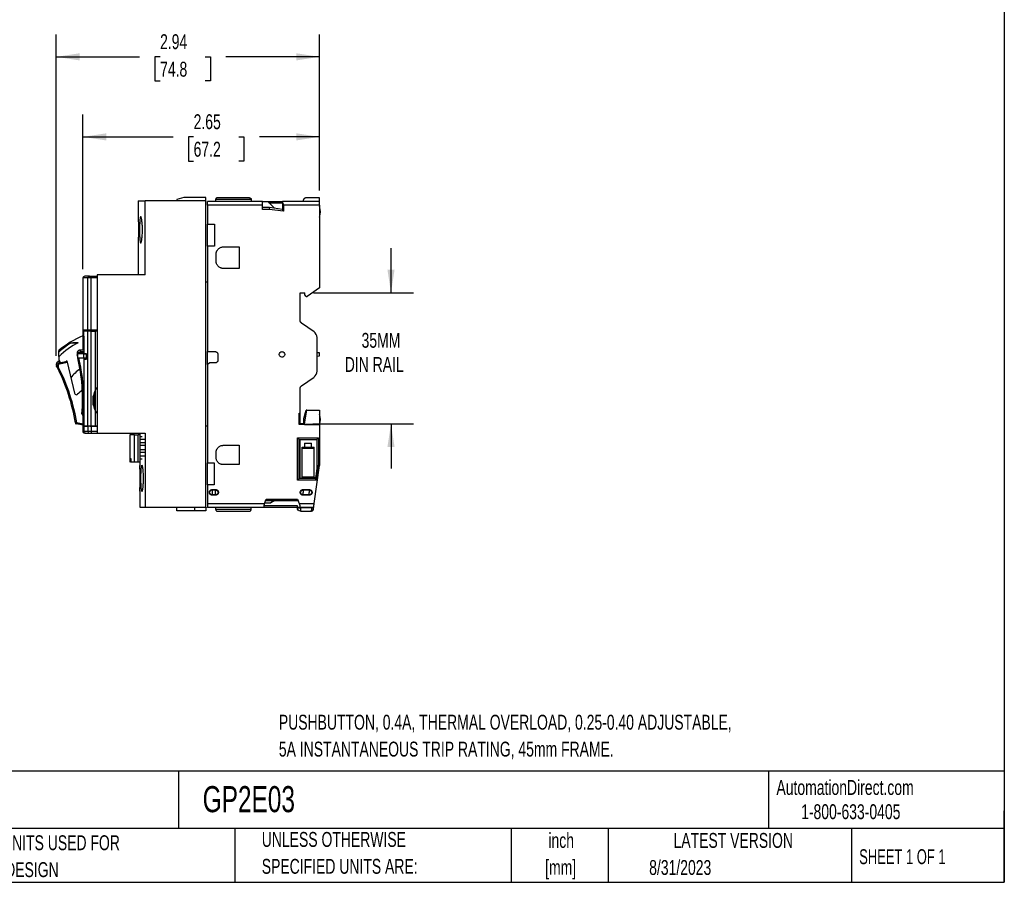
# Model space of a CAD drawing. Header units: inches. Extents: x 0.5 to 21.5, y 0.5 to 16.5.
# Tile 14 of 21: x 10.5 to 21.5, y 0.5 to 10.1. Entities that reach past the tile are written whole.
import ezdxf

# ---------------------------------------------------------------- set-up
doc = ezdxf.new("R2010")
doc.units = ezdxf.units.IN
doc.header["$LTSCALE"] = 2
doc.header["$MEASUREMENT"] = 0
doc.layers.add('DIMENSIONS', color=140, linetype='Continuous', lineweight=25)
doc.layers.add('TEXT', color=140, linetype='Continuous', lineweight=25)
doc.styles.add('SLDTEXTSTYLE0', font='TXT', dxfattribs={"width": 0.7})
doc.styles.add('SLDTEXTSTYLE1', font='TXT', dxfattribs={"width": 0.65})
doc.dimstyles.new('SLDDIMSTYLE0', dxfattribs={"dimtxt": 0.169922, "dimasz": 0.26, "dimexe": 0, "dimexo": 0.0625, "dimgap": 0.04248, "dimtad": 0, "dimtih": 1, "dimtoh": 1, "dimrnd": 1e-09, "dimzin": 12, "dimdsep": 46, "dimtxsty": 'SLDTEXTSTYLE0', "dimsah": 1, "dimcen": 0.09, "dimadec": 0, "dimazin": 3, "dimtfac": 1, "dimtofl": 0, "dimtmove": 0, "dimatfit": 3, "dimfxl": 0, "dimfrac": 2, "dimtolj": 1, "dimtzin": 12, "dimarcsym": 0})
doc.dimstyles.new('SLDDIMSTYLE2', dxfattribs={"dimtxt": 0.169922, "dimasz": 0.26, "dimexe": 0, "dimexo": 0.0625, "dimgap": 0.04248, "dimtad": 0, "dimtih": 1, "dimtoh": 1, "dimrnd": 1e-09, "dimzin": 12, "dimdsep": 46, "dimtxsty": 'SLDTEXTSTYLE0', "dimsah": 1, "dimcen": 0.09, "dimadec": 0, "dimazin": 3, "dimtfac": 1, "dimtmove": 0, "dimatfit": 0, "dimfxl": 0, "dimfrac": 2, "dimtolj": 1, "dimtzin": 12, "dimarcsym": 0})

# ---------------------------------------------------------------- blocks, each defined once
blk = doc.blocks.new('SW_NOTE_0')
at = {"layer": 'TEXT', "color": 0, "char_height": 0.16667, "attachment_point": 1, "style": 'SLDTEXTSTYLE0'}
for s, insert in [('PUSHBUTTON, 0.4A, THERMAL OVERLOAD, 0.25-0.40 ADJUSTABLE,', (0, 0.215)), ('5A INSTANTANEOUS TRIP RATING, 45mm FRAME.', (0, -0.086))]:
    blk.add_mtext(s, dxfattribs=dict(at, insert=insert))
blk = doc.blocks.new('SW_NOTE_0_1')
at = {"layer": 'TEXT', "color": 0, "char_height": 0.1667, "attachment_point": 2, "style": 'SLDTEXTSTYLE0'}
for s, insert in [('inch', (0.25, 0.215)), ('[mm]', (0.244, -0.086))]:
    blk.add_mtext(s, dxfattribs=dict(at, insert=insert))
blk = doc.blocks.new('SW_NOTE_0_2')
at = {"layer": 'TEXT', "color": 0, "char_height": 0.16667, "attachment_point": 1, "style": 'SLDTEXTSTYLE0'}
for s, insert in [('UNLESS OTHERWISE', (0, 0.215)), ('SPECIFIED UNITS ARE:', (0, -0.086))]:
    blk.add_mtext(s, dxfattribs=dict(at, insert=insert))
blk = doc.blocks.new('SW_NOTE_0_6')
at = {"layer": 'TEXT', "color": 0, "char_height": 0.16667, "attachment_point": 1, "style": 'SLDTEXTSTYLE0'}
for s, insert in [('INCH UNITS USED FOR', (0, 0.215)), ('PART DESIGN', (0, -0.086))]:
    blk.add_mtext(s, dxfattribs=dict(at, insert=insert))
blk = doc.blocks.new('_D_2')
at = {"layer": 'DIMENSIONS'}
for p, q in [((10.899, 6.387), (10.899, 9.982)), ((13.843, 8.236), (13.843, 9.982)), ((10.899, 9.732), (11.829, 9.732)), ((12.06, 9.732), (12.003, 9.732)), ((12.003, 9.732), (12.003, 9.462)), ((12.565, 9.732), (12.622, 9.732)), ((12.622, 9.732), (12.622, 9.462)), ((13.843, 9.732), (12.795, 9.732)), ((12.003, 9.462), (12.06, 9.462)), ((12.622, 9.462), (12.565, 9.462))]:
    blk.add_line(p, q, dxfattribs=at)
for points in [[(10.899, 9.732), (11.159, 9.692), (11.159, 9.772)], [(13.843, 9.732), (13.583, 9.772), (13.583, 9.692)]]:
    blk.add_solid(points, dxfattribs=at)
at = {"layer": 'DIMENSIONS', "char_height": 0.1667, "attachment_point": 1, "style": 'SLDTEXTSTYLE0'}
for s, insert in [('2.94', (12.06, 9.985)), ('74.8', (12.06, 9.677))]:
    blk.add_mtext(s, dxfattribs=dict(at, insert=insert))
blk = doc.blocks.new('_D_3')
at = {"layer": 'DIMENSIONS'}
for p, q in [((11.197, 7.359), (11.197, 9.087)), ((13.843, 8.236), (13.843, 9.087)), ((11.197, 8.837), (12.205, 8.837)), ((12.435, 8.837), (12.378, 8.837)), ((12.378, 8.837), (12.378, 8.567)), ((12.94, 8.837), (12.997, 8.837)), ((12.997, 8.837), (12.997, 8.567)), ((13.843, 8.837), (13.17, 8.837)), ((12.378, 8.567), (12.435, 8.567)), ((12.997, 8.567), (12.94, 8.567))]:
    blk.add_line(p, q, dxfattribs=at)
for points in [[(11.197, 8.837), (11.457, 8.797), (11.457, 8.877)], [(13.843, 8.837), (13.583, 8.877), (13.583, 8.797)]]:
    blk.add_solid(points, dxfattribs=at)
at = {"layer": 'DIMENSIONS', "char_height": 0.1667, "attachment_point": 1, "style": 'SLDTEXTSTYLE0'}
for s, insert in [('2.65', (12.435, 9.09)), ('67.2', (12.435, 8.782))]:
    blk.add_mtext(s, dxfattribs=dict(at, insert=insert))
blk = doc.blocks.new('_D_4')
at = {"layer": 'DIMENSIONS'}
for p, q in [((14.642, 7.093), (14.642, 7.593)), ((13.777, 7.093), (14.892, 7.093)), ((13.769, 5.628), (14.892, 5.628)), ((14.642, 5.628), (14.642, 5.128))]:
    blk.add_line(p, q, dxfattribs=at)
for points in [[(14.642, 7.093), (14.682, 7.353), (14.602, 7.353)], [(14.642, 5.628), (14.602, 5.368), (14.682, 5.368)]]:
    blk.add_solid(points, dxfattribs=at)
at = {"layer": 'DIMENSIONS', "char_height": 0.1667, "attachment_point": 1, "style": 'SLDTEXTSTYLE0'}
for s, insert in [('35MM', (14.313, 6.645)), ('DIN RAIL', (14.125, 6.375))]:
    blk.add_mtext(s, dxfattribs=dict(at, insert=insert))

msp = doc.modelspace()

# ---------------------------------------------------------------- linework, layer by layer
for p, q in [((12.327, 8.16), (12.248, 8.138)), ((12.573, 8.16), (12.327, 8.16)), ((12.573, 8.12), (12.573, 8.16)), ((13.059, 8.156), (12.701, 8.156)), ((13.843, 8.156), (13.697, 8.156)), ((11.815, 8.12), (11.815, 7.945)), ((11.815, 8.12), (11.894, 8.12)), ((11.894, 7.293), (11.894, 8.12)), ((12.573, 8.12), (11.894, 8.12)), ((12.248, 8.138), (12.248, 8.12)), ((12.573, 4.695), (12.573, 8.12)), ((13.205, 8.116), (12.589, 8.116)), ((12.589, 8.113), (12.589, 8.116)), ((13.205, 8.113), (12.589, 8.113)), ((12.589, 8.073), (12.589, 7.862)), ((13.205, 8.073), (12.589, 8.073)), ((12.681, 8.136), (12.681, 8.116)), ((13.079, 8.136), (12.681, 8.136)), ((13.079, 8.136), (13.079, 8.116)), ((13.205, 8.116), (13.205, 8.113)), ((13.205, 8.116), (13.427, 8.116)), ((13.205, 8.113), (13.263, 8.113)), ((13.205, 8.026), (13.205, 8.073)), ((13.205, 8.05), (13.282, 8.05)), ((13.334, 8.043), (13.263, 8.113)), ((13.276, 8.1), (13.427, 8.1)), ((13.282, 8.05), (13.28, 8.026)), ((13.282, 8.05), (13.427, 8.03)), ((13.843, 8.116), (13.427, 8.116)), ((13.427, 8.116), (13.427, 8.113)), ((13.843, 8.113), (13.427, 8.113)), ((13.427, 8.103), (13.427, 8.02)), ((13.441, 8.073), (13.441, 8.005)), ((13.843, 8.073), (13.441, 8.073)), ((13.843, 8.116), (13.843, 8.113)), ((13.843, 8.073), (13.843, 7.15)), ((13.28, 8.026), (13.205, 8.026)), ((13.441, 8.005), (13.28, 8.026)), ((13.427, 8.02), (13.441, 8.005)), ((12.589, 7.862), (12.667, 7.862)), ((12.589, 7.616), (12.589, 7.862)), ((12.667, 7.862), (12.667, 7.616)), ((11.815, 7.65), (11.815, 7.293)), ((12.589, 7.616), (12.589, 6.435)), ((12.667, 7.616), (12.589, 7.616)), ((12.766, 7.606), (12.943, 7.606)), ((12.943, 7.606), (12.943, 7.366)), ((12.687, 7.445), (12.687, 7.527)), ((11.271, 7.278), (11.29, 7.278)), ((11.29, 7.259), (11.29, 7.278)), ((11.29, 7.278), (11.356, 7.278)), ((11.356, 7.293), (11.356, 5.522)), ((11.894, 7.293), (11.356, 7.293)), ((12.943, 7.366), (12.766, 7.366)), ((11.197, 7.259), (11.197, 6.679)), ((11.251, 7.259), (11.197, 7.259)), ((11.29, 7.259), (11.251, 7.259)), ((11.251, 6.679), (11.251, 7.259)), ((11.29, 6.679), (11.29, 7.259)), ((11.356, 7.259), (11.29, 7.259)), ((12.573, 7.217), (12.589, 7.217)), ((13.626, 7.093), (13.677, 7.093)), ((13.626, 6.786), (13.626, 7.093)), ((13.677, 7.069), (13.677, 7.093)), ((13.693, 7.053), (13.677, 7.069)), ((13.693, 7.053), (13.705, 7.053)), ((13.843, 7.15), (13.705, 7.053)), ((13.781, 6.656), (13.643, 6.754)), ((11.197, 6.679), (11.251, 6.679)), ((11.198, 6.453), (11.198, 6.679)), ((11.205, 6.664), (11.205, 6.607)), ((11.251, 6.664), (11.205, 6.664)), ((11.205, 6.607), (11.206, 6.607)), ((11.206, 6.607), (11.206, 6.412)), ((11.237, 6.664), (11.237, 6.679)), ((11.251, 6.679), (11.29, 6.679)), ((11.251, 5.601), (11.251, 6.664)), ((11.29, 6.664), (11.251, 6.664)), ((11.27, 6.664), (11.27, 6.679)), ((11.287, 6.679), (11.287, 6.664)), ((11.287, 6.664), (11.287, 6.679)), ((11.29, 6.679), (11.356, 6.679)), ((11.29, 5.601), (11.29, 6.664)), ((11.29, 6.664), (11.338, 6.664)), ((11.331, 6.664), (11.331, 6.679)), ((11.336, 6.664), (11.336, 6.679)), ((11.338, 6.006), (11.338, 6.664)), ((11.356, 6.664), (11.338, 6.664)), ((11.145, 6.535), (11.083, 6.535)), ((13.815, 6.216), (13.815, 6.592)), ((10.929, 6.431), (10.929, 6.447)), ((10.929, 6.38), (10.929, 6.431)), ((11.135, 6.386), (11.136, 6.384)), ((11.136, 6.412), (11.136, 6.364)), ((11.206, 6.453), (11.169, 6.453)), ((11.174, 6.435), (11.206, 6.435)), ((11.174, 6.423), (11.206, 6.423)), ((11.205, 6.412), (11.205, 6.364)), ((11.205, 6.412), (11.235, 6.412)), ((11.219, 6.412), (11.219, 6.414)), ((11.235, 6.414), (11.235, 6.346)), ((12.589, 6.435), (12.677, 6.435)), ((12.589, 6.293), (12.589, 6.435)), ((12.705, 6.408), (12.705, 6.337)), ((13.843, 6.42), (13.815, 6.422)), ((13.815, 6.386), (13.843, 6.388)), ((10.936, 6.33), (10.928, 6.328)), ((10.929, 6.38), (10.929, 6.345)), ((10.929, 6.345), (10.942, 6.317)), ((10.937, 6.311), (11.017, 6.33)), ((10.939, 6.3), (11.019, 6.319)), ((11.017, 6.33), (11.016, 6.335)), ((11.017, 6.33), (11.019, 6.319)), ((11.019, 6.319), (11.104, 5.969)), ((11.136, 6.364), (11.205, 6.364)), ((11.205, 6.364), (11.235, 6.364)), ((11.206, 6.364), (11.206, 5.601)), ((11.219, 6.346), (11.219, 6.364)), ((12.616, 6.309), (12.589, 6.293)), ((12.589, 6.293), (12.589, 5.191)), ((12.677, 6.309), (12.616, 6.309)), ((13.643, 6.054), (13.781, 6.151)), ((11.336, 5.775), (11.336, 6.002)), ((13.626, 5.746), (13.626, 6.022)), ((11.313, 5.836), (11.313, 5.941)), ((11.187, 5.738), (11.198, 5.737)), ((11.195, 5.729), (11.194, 5.726)), ((11.206, 5.721), (11.194, 5.726)), ((11.198, 5.737), (11.195, 5.729)), ((11.206, 5.734), (11.198, 5.737)), ((11.338, 5.601), (11.338, 5.771)), ((13.616, 5.746), (13.626, 5.746)), ((13.616, 5.62), (13.616, 5.746)), ((13.626, 5.621), (13.626, 5.746)), ((13.669, 5.688), (13.695, 5.782)), ((13.673, 5.628), (13.699, 5.782)), ((13.699, 5.782), (13.695, 5.782)), ((13.699, 5.782), (13.843, 5.782)), ((13.843, 5.782), (13.843, 5.622)), ((11.198, 5.613), (11.122, 5.627)), ((11.198, 5.625), (11.124, 5.638)), ((11.198, 5.541), (11.198, 5.724)), ((13.626, 5.621), (13.616, 5.621)), ((13.843, 5.62), (13.616, 5.62)), ((13.669, 5.628), (13.626, 5.628)), ((13.626, 5.624), (13.673, 5.624)), ((13.669, 5.628), (13.669, 5.688)), ((13.673, 5.622), (13.673, 5.628)), ((13.673, 5.622), (13.843, 5.622)), ((13.843, 5.622), (13.843, 5.62)), ((13.843, 5.62), (13.843, 5.16)), ((11.206, 5.601), (11.206, 5.541)), ((11.251, 5.601), (11.206, 5.601)), ((11.206, 5.601), (11.251, 5.601)), ((11.251, 5.541), (11.206, 5.541)), ((11.224, 5.522), (11.218, 5.522)), ((11.29, 5.601), (11.251, 5.601)), ((11.251, 5.601), (11.251, 5.541)), ((11.29, 5.541), (11.251, 5.541)), ((11.271, 5.522), (11.29, 5.522)), ((11.276, 5.601), (11.29, 5.601)), ((11.356, 5.601), (11.29, 5.601)), ((11.29, 5.601), (11.29, 5.541)), ((11.29, 5.601), (11.338, 5.601)), ((11.356, 5.541), (11.29, 5.541)), ((11.29, 5.541), (11.29, 5.522)), ((11.29, 5.522), (11.356, 5.522)), ((11.338, 5.601), (11.356, 5.601)), ((11.356, 5.522), (11.894, 5.522)), ((11.356, 5.522), (11.356, 5.522)), ((11.835, 5.522), (11.835, 5.503)), ((11.894, 5.522), (11.894, 4.695)), ((12.589, 5.602), (12.573, 5.602)), ((11.721, 5.503), (11.721, 5.202)), ((11.775, 5.503), (11.721, 5.503)), ((11.775, 5.202), (11.775, 5.503)), ((11.775, 5.503), (11.814, 5.503)), ((11.814, 5.202), (11.814, 5.503)), ((11.839, 5.503), (11.814, 5.503)), ((11.839, 5.202), (11.839, 5.503)), ((11.86, 5.482), (11.839, 5.482)), ((11.839, 5.456), (11.887, 5.456)), ((11.839, 5.417), (11.887, 5.417)), ((13.596, 5.471), (13.832, 5.471)), ((13.596, 4.998), (13.596, 5.471)), ((13.596, 5.471), (13.616, 5.451)), ((13.616, 5.451), (13.813, 5.451)), ((13.616, 5.018), (13.616, 5.451)), ((13.626, 5.018), (13.626, 5.451)), ((13.675, 5.412), (13.675, 5.368)), ((13.675, 5.412), (13.754, 5.412)), ((13.754, 5.368), (13.754, 5.412)), ((13.832, 5.471), (13.813, 5.451)), ((13.813, 5.451), (13.813, 5.131)), ((13.832, 5.471), (13.832, 5.158)), ((11.887, 5.385), (11.839, 5.385)), ((11.887, 5.338), (11.839, 5.338)), ((11.887, 5.307), (11.839, 5.307)), ((12.687, 5.25), (12.687, 5.309)), ((12.766, 5.388), (12.943, 5.388)), ((12.943, 5.388), (12.943, 5.171)), ((13.647, 5.368), (13.675, 5.368)), ((13.781, 5.353), (13.647, 5.353)), ((13.647, 5.034), (13.647, 5.353)), ((13.675, 5.368), (13.754, 5.368)), ((13.754, 5.368), (13.781, 5.368)), ((13.781, 5.034), (13.781, 5.353)), ((11.721, 5.202), (11.725, 5.202)), ((11.725, 5.241), (11.734, 5.241)), ((11.725, 5.202), (11.725, 5.241)), ((11.734, 5.202), (11.725, 5.202)), ((11.734, 5.241), (11.734, 5.202)), ((11.734, 5.202), (11.775, 5.202)), ((11.775, 5.202), (11.814, 5.202)), ((11.814, 5.202), (11.839, 5.202)), ((11.835, 5.202), (11.835, 5.162)), ((11.887, 5.267), (11.839, 5.267)), ((11.839, 5.238), (11.86, 5.238)), ((12.589, 5.191), (12.666, 5.191)), ((12.589, 4.945), (12.589, 5.191)), ((12.666, 5.191), (12.666, 4.945)), ((12.943, 5.171), (12.766, 5.171)), ((13.783, 4.735), (13.843, 5.16)), ((13.817, 5.159), (13.796, 5.014)), ((13.832, 5.158), (13.81, 4.998)), ((13.832, 5.158), (13.817, 5.159)), ((13.596, 4.998), (13.616, 5.018)), ((13.81, 4.998), (13.596, 4.998)), ((13.797, 5.018), (13.616, 5.018)), ((13.647, 5.034), (13.781, 5.034)), ((13.796, 5.014), (13.81, 4.998)), ((11.835, 4.874), (11.835, 4.695)), ((12.589, 4.945), (12.589, 4.735)), ((12.666, 4.945), (12.589, 4.945)), ((12.642, 4.892), (12.681, 4.892)), ((12.642, 4.892), (12.642, 4.888)), ((12.642, 4.888), (12.681, 4.888)), ((12.642, 4.861), (12.642, 4.834)), ((12.681, 4.888), (12.681, 4.892)), ((12.681, 4.861), (12.681, 4.888)), ((13.658, 4.892), (13.728, 4.892)), ((13.658, 4.892), (13.658, 4.888)), ((13.658, 4.888), (13.728, 4.888)), ((13.658, 4.834), (13.658, 4.861)), ((13.728, 4.888), (13.728, 4.892)), ((13.728, 4.888), (13.728, 4.861)), ((12.589, 4.735), (13.229, 4.735)), ((12.681, 4.834), (12.642, 4.834)), ((12.681, 4.83), (12.642, 4.83)), ((12.681, 4.83), (12.681, 4.834)), ((13.229, 4.735), (13.247, 4.785)), ((13.233, 4.744), (13.298, 4.744)), ((13.242, 4.771), (13.602, 4.771)), ((13.247, 4.785), (13.597, 4.785)), ((13.344, 4.771), (13.298, 4.744)), ((13.597, 4.785), (13.615, 4.735)), ((13.615, 4.735), (13.783, 4.735)), ((13.728, 4.834), (13.658, 4.834)), ((13.728, 4.83), (13.658, 4.83)), ((13.728, 4.83), (13.728, 4.834)), ((11.835, 4.695), (11.894, 4.695)), ((11.894, 4.695), (12.573, 4.695)), ((12.248, 4.656), (12.248, 4.695)), ((12.445, 4.656), (12.248, 4.656)), ((12.445, 4.695), (12.445, 4.656)), ((12.573, 4.656), (12.445, 4.656)), ((12.573, 4.695), (12.573, 4.656)), ((12.589, 4.695), (13.222, 4.695)), ((12.589, 4.691), (12.589, 4.695)), ((13.222, 4.691), (12.589, 4.691)), ((12.681, 4.691), (12.681, 4.672)), ((12.681, 4.672), (13.079, 4.672)), ((12.701, 4.652), (13.059, 4.652)), ((13.079, 4.672), (13.079, 4.691)), ((13.595, 4.709), (13.222, 4.709)), ((13.222, 4.691), (13.222, 4.695)), ((13.595, 4.691), (13.222, 4.691)), ((13.595, 4.691), (13.595, 4.709)), ((13.622, 4.691), (13.595, 4.691)), ((13.595, 4.691), (13.595, 4.687)), ((13.595, 4.687), (13.605, 4.687)), ((13.622, 4.695), (13.777, 4.695)), ((13.622, 4.691), (13.622, 4.695)), ((13.77, 4.691), (13.622, 4.691)), ((13.63, 4.687), (13.63, 4.691)), ((13.756, 4.687), (13.63, 4.687)), ((13.63, 4.652), (13.754, 4.652)), ((13.754, 4.653), (13.758, 4.653)), ((13.754, 4.652), (13.754, 4.653)), ((13.757, 4.691), (13.756, 4.687)), ((13.772, 4.665), (13.774, 4.669)), ((13.773, 4.668), (13.774, 4.669)), ((13.774, 4.669), (13.774, 4.67)), ((13.776, 4.685), (13.775, 4.685)), ((13.776, 4.685), (13.777, 4.695))]:
    msp.add_line(p, q)
at = {"flags": 128}
msp.add_lwpolyline([(11.124, 5.638), (11.124, 5.636), (11.123, 5.634), (11.123, 5.632), (11.123, 5.63), (11.123, 5.629), (11.122, 5.628), (11.122, 5.627), (11.122, 5.627)], dxfattribs=at)
for centre, radius, start, end in [((13.697, 7.998), 0.157, 337.6676, 22.336), ((11.217, 7.259), 0.0197, 90, 180), ((11.213, 7.266), 0.0118, 110.5353, 128.9545), ((11.271, 7.259), 0.0196, 90.2434, 180.2413), ((11.545, 5.746), 0.933, 111.8649, 131.3469), ((13.736, 6.592), 0.0787, 0, 55), ((11.508, 5.802), 0.818, 116.3478, 135.0004), ((9.114, 5.9), 2.079, 355.5249, 12.9027), ((9.06, 5.309), 2.079, 9.0787, 27.0655), ((11.545, 5.746), 0.626, 127.4929, 140.628), ((13.736, 6.216), 0.0787, 305, 0), ((11.123, 5.973), 0.0197, 193.5539, 312.2814), ((11.534, 5.522), 0.591, 125.5122, 132.2814), ((11.545, 5.889), 0.238, 150.4365, 209.5635), ((11.198, 5.737), 0.0118, 175.5249, 246.11), ((13.697, 5.676), 0.157, 337.6676, 22.336), ((11.124, 5.638), 0.0118, 189.0787, 224.3713), ((11.124, 5.638), 0.0118, 224.3713, 259.6643), ((11.271, 5.541), 0.0196, 179.7587, 269.7566)]:
    msp.add_arc(centre, radius, start, end)
at = {"color": 7, "linetype": 'Continuous', "lineweight": 18}
msp.add_arc((10.941, 6.287), 0.0423, 107.9271, 197.9254, dxfattribs=at)
for points, knots in [([(12.701, 8.156), (12.7, 8.156), (12.698, 8.156), (12.696, 8.155), (12.693, 8.154), (12.689, 8.152), (12.685, 8.149), (12.683, 8.145), (12.682, 8.141), (12.681, 8.138), (12.681, 8.136)], [0, 0, 0, 0, 0.100277, 0.181963, 0.245058, 0.495017, 0.626796, 0.743158, 0.875903, 1, 1, 1, 1]), ([(13.059, 8.156), (13.06, 8.156), (13.062, 8.156), (13.064, 8.155), (13.067, 8.154), (13.071, 8.152), (13.075, 8.149), (13.077, 8.145), (13.078, 8.141), (13.079, 8.138), (13.079, 8.136)], [0, 0, 0, 0, 0.100277, 0.181963, 0.245058, 0.495017, 0.626796, 0.743158, 0.875903, 1, 1, 1, 1]), ([(13.697, 8.156), (13.696, 8.156), (13.693, 8.156), (13.69, 8.155), (13.687, 8.154), (13.683, 8.153), (13.678, 8.151), (13.671, 8.147), (13.666, 8.141), (13.662, 8.135), (13.659, 8.129), (13.658, 8.123), (13.658, 8.119), (13.658, 8.116)], [0, 0, 0, 0, 0.076832, 0.14322, 0.199164, 0.244667, 0.37888, 0.494458, 0.626129, 0.742663, 0.832608, 0.917792, 1, 1, 1, 1]), ([(13.843, 8.116), (13.843, 8.127), (13.843, 8.137), (13.843, 8.152), (13.843, 8.156), (13.843, 8.156)], [0, 0, 0, 0, 0.5, 0.5, 1, 1, 1, 1]), ([(12.589, 8.073), (12.589, 8.074), (12.589, 8.077), (12.589, 8.081), (12.589, 8.084), (12.589, 8.089), (12.589, 8.095), (12.589, 8.101), (12.589, 8.106), (12.589, 8.11), (12.589, 8.112), (12.589, 8.112), (12.589, 8.113)], [0, 0, 0, 0, 0.060259, 0.120021, 0.179824, 0.240208, 0.369998, 0.50013, 0.629921, 0.760053, 0.879943, 1, 1, 1, 1]), ([(13.205, 8.073), (13.205, 8.083), (13.205, 8.094), (13.205, 8.108), (13.205, 8.113), (13.205, 8.113)], [0, 0, 0, 0, 0.5, 0.5, 1, 1, 1, 1]), ([(13.441, 8.073), (13.441, 8.074), (13.441, 8.076), (13.441, 8.08), (13.44, 8.083), (13.439, 8.086), (13.437, 8.091), (13.433, 8.097), (13.429, 8.101), (13.427, 8.103)], [0, 0, 0, 0, 0.089186, 0.178107, 0.267992, 0.360031, 0.455333, 0.716393, 1, 1, 1, 1]), ([(13.843, 8.073), (13.843, 8.083), (13.843, 8.094), (13.843, 8.108), (13.843, 8.113), (13.843, 8.113)], [0, 0, 0, 0, 0.5, 0.5, 1, 1, 1, 1]), ([(11.815, 7.945), (11.815, 7.945), (11.815, 7.945), (11.815, 7.94), (11.815, 7.931), (11.816, 7.918), (11.816, 7.902), (11.817, 7.883), (11.817, 7.861), (11.817, 7.838), (11.817, 7.813), (11.817, 7.788), (11.817, 7.764), (11.817, 7.74), (11.817, 7.718), (11.816, 7.698), (11.816, 7.681), (11.816, 7.667), (11.815, 7.657), (11.815, 7.651), (11.815, 7.65), (11.815, 7.65)], [0, 0, 0, 0, 0.0368472, 0.0897504, 0.1441873, 0.1970997, 0.2515452, 0.304478, 0.3589457, 0.4118783, 0.4663472, 0.5192593, 0.5737064, 0.6266096, 0.6810461, 0.733966, 0.7884195, 0.8413555, 0.8958272, 0.9487537, 1, 1, 1, 1]), ([(11.83, 7.797), (11.83, 7.807), (11.83, 7.817), (11.83, 7.836), (11.831, 7.845), (11.831, 7.863), (11.832, 7.872), (11.833, 7.888), (11.833, 7.895), (11.834, 7.909), (11.835, 7.915), (11.836, 7.926), (11.837, 7.93), (11.839, 7.938), (11.84, 7.94), (11.842, 7.944), (11.843, 7.945), (11.845, 7.945), (11.846, 7.944), (11.848, 7.94), (11.849, 7.937), (11.851, 7.93), (11.852, 7.926), (11.854, 7.915), (11.855, 7.909), (11.857, 7.895), (11.858, 7.888), (11.859, 7.872), (11.86, 7.863), (11.861, 7.845), (11.862, 7.836), (11.862, 7.817), (11.862, 7.807), (11.862, 7.788), (11.862, 7.778), (11.862, 7.759), (11.861, 7.75), (11.86, 7.732), (11.86, 7.723), (11.858, 7.707), (11.857, 7.7), (11.855, 7.686), (11.855, 7.68), (11.852, 7.669), (11.851, 7.665), (11.849, 7.657), (11.848, 7.654), (11.846, 7.651), (11.845, 7.65), (11.843, 7.65), (11.842, 7.651), (11.84, 7.654), (11.839, 7.657), (11.837, 7.665), (11.836, 7.669), (11.835, 7.68), (11.834, 7.686), (11.833, 7.7), (11.833, 7.707), (11.832, 7.723), (11.831, 7.732), (11.83, 7.758), (11.83, 7.778), (11.83, 7.797)], [0, 0, 0, 0, 0.03125, 0.03125, 0.0625, 0.0625, 0.09375, 0.09375, 0.125, 0.125, 0.15625, 0.15625, 0.1875, 0.1875, 0.21875, 0.21875, 0.25, 0.25, 0.28125, 0.28125, 0.3125, 0.3125, 0.34375, 0.34375, 0.375, 0.375, 0.40625, 0.40625, 0.4375, 0.4375, 0.46875, 0.46875, 0.5, 0.5, 0.53125, 0.53125, 0.5625, 0.5625, 0.59375, 0.59375, 0.625, 0.625, 0.65625, 0.65625, 0.6875, 0.6875, 0.71875, 0.71875, 0.75, 0.75, 0.78125, 0.78125, 0.8125, 0.8125, 0.84375, 0.84375, 0.875, 0.875, 0.90625, 0.90625, 0.9375, 0.9375, 1, 1, 1, 1]), ([(12.687, 7.527), (12.687, 7.529), (12.687, 7.532), (12.688, 7.537), (12.688, 7.542), (12.689, 7.547), (12.691, 7.552), (12.694, 7.56), (12.7, 7.571), (12.71, 7.583), (12.722, 7.594), (12.735, 7.6), (12.746, 7.604), (12.756, 7.606), (12.763, 7.606), (12.766, 7.606)], [0, 0, 0, 0, 0.040276, 0.080243, 0.120058, 0.159883, 0.199877, 0.240199, 0.370043, 0.500057, 0.629901, 0.759916, 0.840121, 0.919721, 1, 1, 1, 1]), ([(12.766, 7.366), (12.764, 7.366), (12.761, 7.366), (12.756, 7.366), (12.751, 7.367), (12.746, 7.368), (12.741, 7.37), (12.733, 7.373), (12.722, 7.378), (12.71, 7.389), (12.7, 7.401), (12.693, 7.414), (12.689, 7.425), (12.687, 7.435), (12.687, 7.441), (12.687, 7.445)], [0, 0, 0, 0, 0.040276, 0.080243, 0.120058, 0.159883, 0.199877, 0.240199, 0.370043, 0.500057, 0.629901, 0.759916, 0.840121, 0.919721, 1, 1, 1, 1]), ([(11.271, 7.278), (11.262, 7.278), (11.243, 7.278), (11.226, 7.278), (11.217, 7.278), (11.217, 7.278), (11.218, 7.278)], [0, 0, 0, 0, 0.27603, 0.551706, 0.827381, 1, 1, 1, 1]), ([(13.643, 6.754), (13.642, 6.754), (13.64, 6.756), (13.637, 6.758), (13.635, 6.761), (13.632, 6.764), (13.63, 6.768), (13.628, 6.773), (13.626, 6.779), (13.626, 6.784), (13.626, 6.786)], [0, 0, 0, 0, 0.100882, 0.2004029, 0.2994954, 0.3991047, 0.5001612, 0.6673819, 0.8325362, 1, 1, 1, 1]), ([(11.134, 6.529), (11.12, 6.529), (11.095, 6.529), (11.069, 6.528), (11.058, 6.528)], [0, 0, 0, 0, 0.542451, 1, 1, 1, 1]), ([(11.17, 6.453), (11.167, 6.453), (11.163, 6.453), (11.158, 6.451), (11.155, 6.45), (11.153, 6.449), (11.151, 6.448), (11.148, 6.446), (11.144, 6.444), (11.141, 6.441), (11.136, 6.435), (11.133, 6.427), (11.131, 6.416), (11.132, 6.402), (11.134, 6.391), (11.136, 6.385)], [0, 0, 0, 0, 0.043383, 0.062417, 0.071472, 0.08077, 0.091005, 0.102934, 0.134499, 0.179312, 0.237283, 0.387407, 0.572987, 0.781359, 1, 1, 1, 1]), ([(11.135, 6.386), (11.135, 6.388), (11.134, 6.394), (11.134, 6.401), (11.136, 6.404), (11.136, 6.405)], [0, 0, 0, 0, 0.412145, 0.85723, 1, 1, 1, 1]), ([(11.205, 6.412), (11.196, 6.412), (11.187, 6.412), (11.17, 6.412), (11.162, 6.412), (11.15, 6.412), (11.145, 6.412), (11.138, 6.412), (11.136, 6.412), (11.136, 6.412)], [0, 0, 0, 0, 0.25, 0.25, 0.5, 0.5, 0.75, 0.75, 1, 1, 1, 1]), ([(11.138, 6.412), (11.139, 6.414), (11.142, 6.42), (11.149, 6.426), (11.156, 6.431), (11.165, 6.434), (11.171, 6.434), (11.174, 6.435)], [0, 0, 0, 0, 0.1975887, 0.4029801, 0.6087683, 0.8093694, 1, 1, 1, 1]), ([(11.151, 6.412), (11.152, 6.412), (11.153, 6.414), (11.156, 6.417), (11.161, 6.42), (11.167, 6.423), (11.171, 6.423), (11.174, 6.423)], [0, 0, 0, 0, 0.025472, 0.272844, 0.519707, 0.759978, 1, 1, 1, 1]), ([(11.174, 6.435), (11.172, 6.44), (11.17, 6.451), (11.169, 6.452), (11.169, 6.453)], [0, 0, 0, 0, 0.505591, 1, 1, 1, 1]), ([(11.174, 6.423), (11.174, 6.426), (11.174, 6.428), (11.174, 6.433), (11.174, 6.434), (11.174, 6.435)], [0, 0, 0, 0, 0.5, 0.5, 1, 1, 1, 1]), ([(11.219, 6.414), (11.22, 6.414), (11.222, 6.414), (11.226, 6.414), (11.231, 6.414), (11.234, 6.414), (11.235, 6.414)], [0, 0, 0, 0, 0.25, 0.499998, 0.749998, 1, 1, 1, 1]), ([(12.677, 6.435), (12.678, 6.435), (12.681, 6.435), (12.684, 6.434), (12.688, 6.433), (12.692, 6.431), (12.697, 6.427), (12.7, 6.423), (12.703, 6.418), (12.705, 6.413), (12.705, 6.409), (12.705, 6.408)], [0, 0, 0, 0, 0.080158, 0.159784, 0.240154, 0.36988, 0.500094, 0.629821, 0.760035, 0.879899, 1, 1, 1, 1]), ([(13.393, 6.404), (13.393, 6.4), (13.393, 6.396), (13.396, 6.388), (13.399, 6.385), (13.407, 6.376), (13.415, 6.373), (13.427, 6.373), (13.431, 6.374), (13.439, 6.377), (13.442, 6.379), (13.448, 6.385), (13.45, 6.388), (13.453, 6.396), (13.454, 6.4), (13.454, 6.412), (13.451, 6.42), (13.442, 6.428), (13.439, 6.431), (13.431, 6.434), (13.427, 6.435), (13.419, 6.435), (13.415, 6.434), (13.408, 6.431), (13.404, 6.428), (13.396, 6.42), (13.393, 6.412), (13.393, 6.404)], [0, 0, 0, 0, 0.0625, 0.0625, 0.125, 0.125, 0.25, 0.25, 0.3125, 0.3125, 0.375, 0.375, 0.4375, 0.4375, 0.5, 0.5, 0.625, 0.625, 0.6875, 0.6875, 0.75, 0.75, 0.8125, 0.8125, 0.875, 0.875, 1, 1, 1, 1]), ([(13.843, 6.404), (13.843, 6.408), (13.843, 6.412), (13.843, 6.418), (13.843, 6.42), (13.843, 6.42)], [0, 0, 0, 0, 0.5, 0.5, 1, 1, 1, 1]), ([(13.843, 6.388), (13.843, 6.388), (13.843, 6.39), (13.843, 6.396), (13.843, 6.4), (13.843, 6.404)], [0, 0, 0, 0, 0.5, 0.5, 1, 1, 1, 1]), ([(10.928, 6.328), (10.924, 6.326), (10.916, 6.324), (10.906, 6.314), (10.899, 6.301), (10.898, 6.292), (10.898, 6.287)], [0, 0, 0, 0, 0.227598, 0.479503, 0.742619, 1, 1, 1, 1]), ([(10.898, 6.287), (10.899, 6.285), (10.9, 6.281), (10.905, 6.268), (10.908, 6.262)], [0, 0, 0, 0, 0.509486, 1, 1, 1, 1]), ([(10.911, 6.254), (10.91, 6.256), (10.909, 6.258), (10.908, 6.262), (10.907, 6.265), (10.907, 6.27), (10.907, 6.276), (10.908, 6.284), (10.912, 6.293), (10.917, 6.3), (10.923, 6.305), (10.93, 6.309), (10.934, 6.31), (10.937, 6.311)], [0, 0, 0, 0, 0.0524593, 0.1071127, 0.1638271, 0.222417, 0.2826433, 0.4287648, 0.5794178, 0.6857362, 0.7926654, 0.8980699, 1, 1, 1, 1]), ([(10.939, 6.3), (10.935, 6.299), (10.931, 6.297), (10.925, 6.291), (10.922, 6.288), (10.919, 6.28), (10.918, 6.276), (10.919, 6.268), (10.92, 6.264), (10.922, 6.26)], [0, 0, 0, 0, 0.25, 0.25, 0.5, 0.5, 0.75, 0.75, 1, 1, 1, 1]), ([(10.937, 6.311), (10.936, 6.312), (10.935, 6.314), (10.934, 6.317), (10.932, 6.319), (10.931, 6.322), (10.93, 6.323), (10.929, 6.325), (10.929, 6.326), (10.928, 6.327), (10.928, 6.327), (10.928, 6.327), (10.928, 6.328)], [0, 0, 0, 0, 0.1, 0.2000071, 0.3000173, 0.4000269, 0.5000324, 0.6000327, 0.7000285, 0.800021, 0.9000111, 1, 1, 1, 1]), ([(10.937, 6.311), (10.937, 6.31), (10.937, 6.309), (10.938, 6.305), (10.939, 6.302), (10.939, 6.3)], [0, 0, 0, 0, 0.5, 0.5, 1, 1, 1, 1]), ([(11.198, 5.737), (11.202, 5.792), (11.208, 5.901), (11.2, 6.065), (11.183, 6.22), (11.162, 6.319), (11.152, 6.364)], [0, 0, 0, 0, 0.25979, 0.519597, 0.779386, 1, 1, 1, 1]), ([(11.235, 6.346), (11.234, 6.346), (11.231, 6.347), (11.226, 6.347), (11.222, 6.347), (11.22, 6.346), (11.219, 6.346)], [0, 0, 0, 0, 0.250002, 0.500002, 0.75, 1, 1, 1, 1]), ([(12.705, 6.337), (12.705, 6.336), (12.705, 6.333), (12.704, 6.33), (12.703, 6.326), (12.7, 6.322), (12.697, 6.317), (12.692, 6.314), (12.688, 6.311), (12.682, 6.309), (12.679, 6.309), (12.677, 6.309)], [0, 0, 0, 0, 0.080158, 0.159784, 0.240154, 0.36988, 0.500094, 0.629821, 0.760035, 0.879899, 1, 1, 1, 1]), ([(10.911, 6.254), (10.909, 6.259), (10.904, 6.268), (10.902, 6.272), (10.902, 6.271), (10.902, 6.271)], [0, 0, 0, 0, 0.500271, 0.999916, 1, 1, 1, 1]), ([(10.922, 6.26), (10.919, 6.259), (10.916, 6.257), (10.912, 6.255), (10.911, 6.254), (10.911, 6.254)], [0, 0, 0, 0, 0.5, 0.5, 1, 1, 1, 1]), ([(11.321, 5.812), (11.321, 5.817), (11.321, 5.832), (11.321, 5.861), (11.321, 5.897), (11.321, 5.932), (11.321, 5.953), (11.321, 5.963)], [0, 0, 0, 0, 0.102879, 0.332738, 0.562597, 0.792457, 1, 1, 1, 1]), ([(11.338, 6.006), (11.343, 6.015), (11.349, 6.025), (11.355, 6.031), (11.356, 6.033)], [0, 0, 0, 0, 0.844327, 1, 1, 1, 1]), ([(13.626, 6.022), (13.626, 6.023), (13.626, 6.026), (13.627, 6.03), (13.628, 6.033), (13.629, 6.037), (13.631, 6.041), (13.634, 6.046), (13.638, 6.05), (13.641, 6.053), (13.643, 6.054)], [0, 0, 0, 0, 0.100882, 0.200403, 0.299495, 0.399105, 0.500161, 0.667382, 0.832536, 1, 1, 1, 1]), ([(11.356, 5.745), (11.354, 5.747), (11.348, 5.755), (11.342, 5.765), (11.338, 5.771)], [0, 0, 0, 0, 0.344527, 1, 1, 1, 1]), ([(11.113, 5.637), (11.113, 5.637), (11.114, 5.637), (11.118, 5.637), (11.121, 5.638), (11.124, 5.638)], [0, 0, 0, 0, 0.5, 0.5, 1, 1, 1, 1]), ([(13.626, 5.623), (13.627, 5.623), (13.629, 5.623), (13.632, 5.623), (13.636, 5.623), (13.639, 5.624), (13.643, 5.624), (13.647, 5.624), (13.65, 5.624), (13.654, 5.624), (13.658, 5.624), (13.662, 5.624), (13.666, 5.624), (13.67, 5.624), (13.672, 5.624), (13.673, 5.624)], [0, 0, 0, 0, 0.092825, 0.183001, 0.270526, 0.3554, 0.437625, 0.517199, 0.594122, 0.668395, 0.740017, 0.808989, 0.87531, 0.93898, 1, 1, 1, 1]), ([(13.673, 5.622), (13.672, 5.622), (13.668, 5.622), (13.662, 5.622), (13.657, 5.622), (13.651, 5.622), (13.646, 5.622), (13.64, 5.622), (13.635, 5.622), (13.63, 5.623), (13.627, 5.623), (13.626, 5.623)], [0, 0, 0, 0, 0.088995, 0.183519, 0.283573, 0.389157, 0.500269, 0.61691, 0.739079, 0.866776, 1, 1, 1, 1]), ([(11.218, 5.522), (11.212, 5.522), (11.207, 5.524), (11.2, 5.531), (11.198, 5.536), (11.198, 5.541)], [0, 0, 0, 0, 0.5, 0.5, 1, 1, 1, 1]), ([(11.206, 5.541), (11.206, 5.536), (11.208, 5.531), (11.215, 5.524), (11.22, 5.522), (11.225, 5.522)], [0, 0, 0, 0, 0.5, 0.5, 1, 1, 1, 1]), ([(12.687, 5.309), (12.687, 5.31), (12.687, 5.314), (12.688, 5.319), (12.688, 5.324), (12.689, 5.328), (12.691, 5.333), (12.694, 5.341), (12.7, 5.352), (12.71, 5.365), (12.722, 5.375), (12.735, 5.382), (12.746, 5.385), (12.756, 5.387), (12.763, 5.387), (12.766, 5.388)], [0, 0, 0, 0, 0.0402761, 0.0802426, 0.1200582, 0.159883, 0.1998773, 0.2401994, 0.3700431, 0.5000574, 0.6299012, 0.7599156, 0.8401208, 0.919721, 1, 1, 1, 1]), ([(13.647, 5.353), (13.647, 5.353), (13.647, 5.353), (13.647, 5.353), (13.647, 5.354), (13.647, 5.355), (13.647, 5.357), (13.647, 5.36), (13.647, 5.363), (13.647, 5.365), (13.647, 5.367), (13.647, 5.368)], [0, 0, 0, 0, 0.0795968, 0.1592228, 0.2401291, 0.3686016, 0.5000689, 0.6285428, 0.7600114, 0.8792821, 1, 1, 1, 1]), ([(13.781, 5.353), (13.781, 5.353), (13.781, 5.353), (13.781, 5.353), (13.781, 5.354), (13.781, 5.355), (13.781, 5.357), (13.781, 5.36), (13.781, 5.363), (13.781, 5.365), (13.781, 5.367), (13.781, 5.368)], [0, 0, 0, 0, 0.0795968, 0.1592228, 0.2401291, 0.3686016, 0.5000689, 0.6285428, 0.7600114, 0.8792821, 1, 1, 1, 1]), ([(12.766, 5.171), (12.764, 5.171), (12.761, 5.171), (12.756, 5.172), (12.751, 5.172), (12.746, 5.173), (12.741, 5.175), (12.733, 5.178), (12.722, 5.183), (12.71, 5.194), (12.7, 5.206), (12.693, 5.219), (12.689, 5.23), (12.687, 5.24), (12.687, 5.246), (12.687, 5.25)], [0, 0, 0, 0, 0.040276, 0.080243, 0.120058, 0.159883, 0.199877, 0.240199, 0.370043, 0.500057, 0.629901, 0.759916, 0.840121, 0.919721, 1, 1, 1, 1]), ([(11.835, 4.874), (11.835, 4.878), (11.835, 4.884), (11.835, 4.902), (11.835, 4.913), (11.836, 4.939), (11.836, 4.954), (11.836, 4.985), (11.836, 5.001), (11.836, 5.034), (11.836, 5.051), (11.836, 5.082), (11.836, 5.096), (11.835, 5.123), (11.835, 5.134), (11.835, 5.151), (11.835, 5.158), (11.835, 5.162)], [0, 0, 0, 0, 0.125, 0.125, 0.25, 0.25, 0.375, 0.375, 0.5, 0.5, 0.625, 0.625, 0.75, 0.75, 0.875, 0.875, 1, 1, 1, 1]), ([(11.846, 5.018), (11.846, 5.008), (11.846, 4.998), (11.846, 4.98), (11.846, 4.97), (11.847, 4.952), (11.847, 4.944), (11.848, 4.928), (11.848, 4.92), (11.849, 4.907), (11.85, 4.9), (11.851, 4.89), (11.851, 4.885), (11.853, 4.878), (11.853, 4.875), (11.855, 4.871), (11.856, 4.87), (11.857, 4.87), (11.858, 4.871), (11.86, 4.875), (11.86, 4.878), (11.862, 4.885), (11.863, 4.89), (11.864, 4.9), (11.865, 4.906), (11.866, 4.92), (11.867, 4.928), (11.868, 4.944), (11.869, 4.952), (11.869, 4.97), (11.87, 4.979), (11.87, 4.998), (11.87, 5.008), (11.87, 5.027), (11.87, 5.037), (11.87, 5.056), (11.869, 5.065), (11.869, 5.083), (11.868, 5.092), (11.867, 5.108), (11.866, 5.115), (11.865, 5.129), (11.864, 5.135), (11.863, 5.146), (11.862, 5.15), (11.86, 5.158), (11.86, 5.161), (11.858, 5.165), (11.857, 5.165), (11.856, 5.165), (11.855, 5.165), (11.853, 5.161), (11.853, 5.158), (11.851, 5.151), (11.851, 5.146), (11.85, 5.135), (11.849, 5.129), (11.848, 5.116), (11.848, 5.108), (11.847, 5.092), (11.847, 5.083), (11.846, 5.057), (11.846, 5.037), (11.846, 5.018)], [0, 0, 0, 0, 0.03125, 0.03125, 0.0625, 0.0625, 0.09375, 0.09375, 0.125, 0.125, 0.15625, 0.15625, 0.1875, 0.1875, 0.21875, 0.21875, 0.25, 0.25, 0.28125, 0.28125, 0.3125, 0.3125, 0.34375, 0.34375, 0.375, 0.375, 0.40625, 0.40625, 0.4375, 0.4375, 0.46875, 0.46875, 0.5, 0.5, 0.53125, 0.53125, 0.5625, 0.5625, 0.59375, 0.59375, 0.625, 0.625, 0.65625, 0.65625, 0.6875, 0.6875, 0.71875, 0.71875, 0.75, 0.75, 0.78125, 0.78125, 0.8125, 0.8125, 0.84375, 0.84375, 0.875, 0.875, 0.90625, 0.90625, 0.9375, 0.9375, 1, 1, 1, 1]), ([(13.647, 5.018), (13.647, 5.018), (13.647, 5.018), (13.647, 5.019), (13.647, 5.019), (13.647, 5.021), (13.647, 5.023), (13.647, 5.025), (13.647, 5.028), (13.647, 5.031), (13.647, 5.033), (13.647, 5.034)], [0, 0, 0, 0, 0.079597, 0.159223, 0.240129, 0.368602, 0.500069, 0.628543, 0.760011, 0.879282, 1, 1, 1, 1]), ([(13.781, 5.018), (13.781, 5.018), (13.781, 5.02), (13.781, 5.026), (13.781, 5.03), (13.781, 5.034)], [0, 0, 0, 0, 0.5, 0.5, 1, 1, 1, 1]), ([(13.781, 5.019), (13.784, 5.021), (13.791, 5.025), (13.796, 5.028), (13.799, 5.03)], [0, 0, 0, 0, 0.495167, 1, 1, 1, 1]), ([(12.642, 4.83), (12.641, 4.83), (12.638, 4.83), (12.635, 4.83), (12.631, 4.831), (12.627, 4.833), (12.623, 4.836), (12.618, 4.84), (12.613, 4.848), (12.61, 4.858), (12.611, 4.869), (12.615, 4.878), (12.62, 4.883), (12.624, 4.887), (12.63, 4.89), (12.636, 4.892), (12.64, 4.892), (12.642, 4.892)], [0, 0, 0, 0, 0.0365232, 0.0725962, 0.1086975, 0.1453047, 0.2002584, 0.255444, 0.3646692, 0.4731441, 0.5821392, 0.6910311, 0.7519222, 0.8130134, 0.8757086, 0.9372132, 1, 1, 1, 1]), ([(12.642, 4.834), (12.635, 4.834), (12.628, 4.837), (12.617, 4.847), (12.614, 4.854), (12.614, 4.868), (12.617, 4.875), (12.628, 4.885), (12.635, 4.888), (12.642, 4.888)], [0, 0, 0, 0, 0.25, 0.25, 0.5, 0.5, 0.75, 0.75, 1, 1, 1, 1]), ([(12.642, 4.888), (12.642, 4.887), (12.642, 4.884), (12.642, 4.874), (12.642, 4.868), (12.642, 4.861)], [0, 0, 0, 0, 0.5, 0.5, 1, 1, 1, 1]), ([(12.681, 4.892), (12.682, 4.892), (12.685, 4.892), (12.689, 4.891), (12.692, 4.89), (12.695, 4.889), (12.699, 4.886), (12.704, 4.883), (12.709, 4.877), (12.712, 4.868), (12.713, 4.857), (12.709, 4.846), (12.703, 4.838), (12.697, 4.834), (12.692, 4.832), (12.687, 4.83), (12.683, 4.83), (12.681, 4.83)], [0, 0, 0, 0, 0.038474, 0.076138, 0.113539, 0.151235, 0.189772, 0.253299, 0.317022, 0.430531, 0.544407, 0.657593, 0.771442, 0.828474, 0.885711, 0.942805, 1, 1, 1, 1]), ([(12.681, 4.888), (12.688, 4.888), (12.695, 4.885), (12.706, 4.875), (12.709, 4.868), (12.709, 4.854), (12.706, 4.847), (12.695, 4.837), (12.688, 4.834), (12.681, 4.834)], [0, 0, 0, 0, 0.25, 0.25, 0.5, 0.5, 0.75, 0.75, 1, 1, 1, 1]), ([(12.681, 4.834), (12.681, 4.834), (12.681, 4.838), (12.681, 4.848), (12.681, 4.854), (12.681, 4.861)], [0, 0, 0, 0, 0.5, 0.5, 1, 1, 1, 1]), ([(13.658, 4.83), (13.656, 4.83), (13.654, 4.83), (13.65, 4.83), (13.647, 4.831), (13.643, 4.833), (13.639, 4.836), (13.634, 4.84), (13.629, 4.848), (13.626, 4.858), (13.627, 4.869), (13.631, 4.878), (13.635, 4.883), (13.64, 4.887), (13.646, 4.89), (13.651, 4.892), (13.655, 4.892), (13.658, 4.892)], [0, 0, 0, 0, 0.036523, 0.072596, 0.108697, 0.145305, 0.200258, 0.255444, 0.364669, 0.473144, 0.582139, 0.691031, 0.751922, 0.813013, 0.875709, 0.937213, 1, 1, 1, 1]), ([(13.658, 4.834), (13.65, 4.834), (13.643, 4.837), (13.633, 4.847), (13.63, 4.854), (13.63, 4.868), (13.633, 4.875), (13.643, 4.885), (13.65, 4.888), (13.658, 4.888)], [0, 0, 0, 0, 0.25, 0.25, 0.5, 0.5, 0.75, 0.75, 1, 1, 1, 1]), ([(13.658, 4.888), (13.658, 4.887), (13.658, 4.884), (13.658, 4.874), (13.658, 4.868), (13.658, 4.861)], [0, 0, 0, 0, 0.5, 0.5, 1, 1, 1, 1]), ([(13.728, 4.892), (13.73, 4.892), (13.732, 4.892), (13.736, 4.891), (13.739, 4.89), (13.743, 4.889), (13.747, 4.886), (13.751, 4.883), (13.756, 4.877), (13.76, 4.868), (13.76, 4.857), (13.756, 4.846), (13.751, 4.838), (13.745, 4.834), (13.739, 4.832), (13.734, 4.83), (13.73, 4.83), (13.728, 4.83)], [0, 0, 0, 0, 0.038474, 0.076138, 0.113539, 0.151235, 0.189772, 0.253299, 0.317022, 0.430531, 0.544407, 0.657593, 0.771442, 0.828474, 0.885711, 0.942805, 1, 1, 1, 1]), ([(13.728, 4.888), (13.736, 4.888), (13.743, 4.885), (13.753, 4.875), (13.756, 4.868), (13.756, 4.854), (13.753, 4.847), (13.743, 4.837), (13.736, 4.834), (13.728, 4.834)], [0, 0, 0, 0, 0.25, 0.25, 0.5, 0.5, 0.75, 0.75, 1, 1, 1, 1]), ([(13.728, 4.834), (13.728, 4.834), (13.728, 4.838), (13.728, 4.848), (13.728, 4.854), (13.728, 4.861)], [0, 0, 0, 0, 0.5, 0.5, 1, 1, 1, 1]), ([(12.589, 4.735), (12.589, 4.724), (12.589, 4.714), (12.589, 4.699), (12.589, 4.695), (12.589, 4.695)], [0, 0, 0, 0, 0.5, 0.5, 1, 1, 1, 1]), ([(12.642, 4.83), (12.642, 4.831), (12.642, 4.832), (12.642, 4.833), (12.642, 4.834), (12.642, 4.834)], [0, 0, 0, 0, 0.5, 0.5, 1, 1, 1, 1]), ([(13.222, 4.715), (13.223, 4.716), (13.223, 4.719), (13.225, 4.723), (13.227, 4.728), (13.229, 4.732), (13.229, 4.735)], [0, 0, 0, 0, 0.187474, 0.416629, 0.687474, 1, 1, 1, 1]), ([(13.615, 4.735), (13.615, 4.733), (13.616, 4.731), (13.618, 4.727), (13.619, 4.724), (13.62, 4.721), (13.621, 4.719), (13.621, 4.717), (13.622, 4.716), (13.622, 4.715)], [0, 0, 0, 0, 0.18373, 0.353833, 0.510309, 0.653159, 0.782388, 0.897999, 1, 1, 1, 1]), ([(13.658, 4.83), (13.658, 4.831), (13.658, 4.832), (13.658, 4.833), (13.658, 4.834), (13.658, 4.834)], [0, 0, 0, 0, 0.5, 0.5, 1, 1, 1, 1]), ([(13.777, 4.695), (13.777, 4.695), (13.777, 4.695), (13.777, 4.696), (13.778, 4.697), (13.778, 4.698), (13.778, 4.7), (13.778, 4.702), (13.779, 4.704), (13.779, 4.707), (13.779, 4.71), (13.78, 4.715), (13.781, 4.72), (13.782, 4.727), (13.782, 4.732), (13.783, 4.735)], [0, 0, 0, 0, 0.0593276, 0.1195248, 0.180602, 0.2425696, 0.3054371, 0.3692141, 0.4339093, 0.4995313, 0.5739025, 0.6611374, 0.7612354, 0.874192, 1, 1, 1, 1]), ([(12.681, 4.672), (12.681, 4.671), (12.681, 4.669), (12.682, 4.667), (12.682, 4.665), (12.684, 4.662), (12.685, 4.659), (12.689, 4.655), (12.693, 4.653), (12.697, 4.652), (12.7, 4.652), (12.701, 4.652)], [0, 0, 0, 0, 0.0615057, 0.1244049, 0.1894845, 0.2574553, 0.3736866, 0.5054208, 0.7552025, 0.8566883, 1, 1, 1, 1]), ([(13.059, 4.652), (13.06, 4.652), (13.062, 4.652), (13.064, 4.652), (13.067, 4.653), (13.071, 4.655), (13.075, 4.659), (13.077, 4.663), (13.078, 4.667), (13.079, 4.67), (13.079, 4.672)], [0, 0, 0, 0, 0.100277, 0.181963, 0.245058, 0.495017, 0.626796, 0.743158, 0.875903, 1, 1, 1, 1]), ([(13.222, 4.695), (13.222, 4.695), (13.222, 4.697), (13.222, 4.704), (13.222, 4.709), (13.222, 4.715)], [0, 0, 0, 0, 0.5, 0.5, 1, 1, 1, 1]), ([(13.63, 4.652), (13.621, 4.652), (13.611, 4.656), (13.598, 4.669), (13.595, 4.678), (13.595, 4.687)], [0, 0, 0, 0, 0.5, 0.5, 1, 1, 1, 1]), ([(13.622, 4.715), (13.622, 4.709), (13.622, 4.704), (13.622, 4.697), (13.622, 4.695), (13.622, 4.695)], [0, 0, 0, 0, 0.5, 0.5, 1, 1, 1, 1]), ([(13.63, 4.687), (13.63, 4.678), (13.63, 4.669), (13.63, 4.656), (13.63, 4.652), (13.63, 4.652)], [0, 0, 0, 0, 0.5, 0.5, 1, 1, 1, 1]), ([(13.754, 4.653), (13.754, 4.653), (13.754, 4.654), (13.754, 4.658), (13.755, 4.663), (13.755, 4.67), (13.756, 4.679), (13.756, 4.684), (13.756, 4.687)], [0, 0, 0, 0, 0.13374, 0.278717, 0.427769, 0.670902, 0.824825, 1, 1, 1, 1]), ([(13.754, 4.653), (13.755, 4.653), (13.758, 4.653), (13.763, 4.654), (13.768, 4.657), (13.77, 4.661), (13.771, 4.662)], [0, 0, 0, 0, 0.126598, 0.413123, 0.708913, 1, 1, 1, 1]), ([(13.775, 4.685), (13.775, 4.685), (13.774, 4.685), (13.77, 4.685), (13.764, 4.686), (13.759, 4.687), (13.756, 4.687)], [0, 0, 0, 0, 0.153267, 0.435511, 0.717756, 1, 1, 1, 1]), ([(13.769, 4.661), (13.77, 4.661), (13.771, 4.662), (13.772, 4.664), (13.773, 4.665)], [0, 0, 0, 0, 0.526944, 1, 1, 1, 1]), ([(13.773, 4.667), (13.773, 4.668), (13.773, 4.669), (13.774, 4.674), (13.775, 4.679), (13.775, 4.683), (13.775, 4.685)], [0, 0, 0, 0, 0.250201, 0.500268, 0.750115, 1, 1, 1, 1])]:
    msp.add_open_spline(points, degree=3, knots=knots)
for points in [[(13.427, 8.113), (13.427, 8.113), (13.427, 8.109), (13.427, 8.103)], [(11.058, 6.528), (11.012, 6.499), (10.969, 6.467), (10.929, 6.431)], [(11.058, 6.528), (11.065, 6.532), (11.074, 6.535), (11.083, 6.535)], [(10.922, 6.26), (11.021, 6.065), (11.09, 5.855), (11.124, 5.638)], [(11.225, 5.522), (11.234, 5.522), (11.249, 5.522), (11.271, 5.522)], [(13.605, 4.687), (13.611, 4.687), (13.621, 4.687), (13.63, 4.687)], [(13.777, 4.695), (13.775, 4.693), (13.773, 4.691), (13.77, 4.691)]]:
    msp.add_open_spline(points, degree=3)
at = {"layer": 'TEXT'}
for p, q in [((21.5, 16.5), (21.5, 0.5)), ((21.5, 1.742), (0.5, 1.742)), ((12.264, 1.742), (12.264, 1.1)), ((18.864, 1.742), (18.864, 1.1)), ((21.5, 0.5), (21.5, 1.3)), ((21.5, 1.1), (0.5, 1.1)), ((12.896, 1.1), (12.896, 0.5)), ((15.986, 1.1), (15.986, 0.5)), ((17.072, 1.1), (17.072, 0.5)), ((19.791, 1.1), (19.791, 0.5)), ((0.5, 0.5), (21.5, 0.5))]:
    msp.add_line(p, q, dxfattribs=at)

# ---------------------------------------------------------------- block references
for name, p in [('SW_NOTE_0', (13.388, 2.159)), ('SW_NOTE_0_6', (9.868, 0.811)), ('SW_NOTE_0_2', (13.197, 0.848)), ('SW_NOTE_0_1', (16.295, 0.837))]:
    msp.add_blockref(name, p, dxfattribs=at)

# ---------------------------------------------------------------- texts
for s, insert, char_height, attachment_point, style in [('AutomationDirect.com', (18.952, 1.644), 0.16667, 1, 'SLDTEXTSTYLE0'), ('GP2E03', (12.536, 1.576), 0.2917, 1, 'SLDTEXTSTYLE0'), ('1-800-633-0405', (19.228, 1.373), 0.16667, 1, 'SLDTEXTSTYLE0'), ('LATEST VERSION', (18.469, 1.052), 0.16667, 2, 'SLDTEXTSTYLE0'), ('SHEET 1 OF 1', (19.877, 0.87), 0.16667, 1, 'SLDTEXTSTYLE1'), ('8/31/2023', (17.529, 0.749), 0.1667, 1, 'SLDTEXTSTYLE0')]:
    msp.add_mtext(s, dxfattribs=dict(at, insert=insert, char_height=char_height, attachment_point=attachment_point, style=style))

# ---------------------------------------------------------------- dimensions: what is measured, and where the dimension line sits
at = {"layer": 'DIMENSIONS'}
for base, p1, p2, picture, middle in [((13.843, 9.732), (10.899, 6.287), (13.843, 8.136), '_D_2', (12.312, 9.732)), ((11.197, 8.837), (13.843, 8.136), (11.197, 7.259), '_D_3', (12.687, 8.837))]:
    dim = msp.add_linear_dim(base=base, p1=p1, p2=p2, dimstyle='SLDDIMSTYLE0', dxfattribs=at)
    dim.commit()
    dim.dimension.update_dxf_attribs({"geometry": picture, "text_midpoint": middle, "dimtype": 160})
dim = msp.add_linear_dim(base=(14.642, 5.628), p1=(13.677, 7.093), p2=(13.669, 5.628), angle=90, text='35MM\\PDIN RAIL', dimstyle='SLDDIMSTYLE2', dxfattribs=at)
dim.commit()
dim.dimension.update_dxf_attribs({"geometry": '_D_4', "text_midpoint": (14.642, 6.43), "dimtype": 160})

doc.saveas('drawing.dxf')
